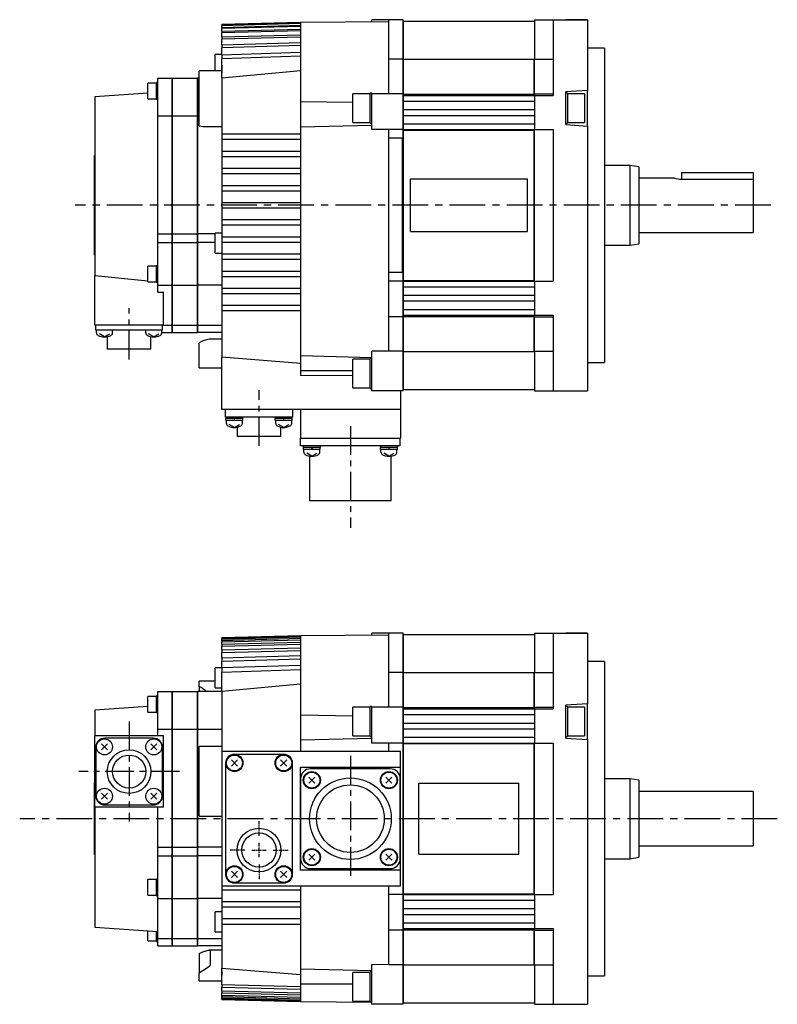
# Model space of a CAD drawing. Extents: x -394 to 595, y -280 to 271.
# Tile 2 of 4: x -199 to 67, y -280 to 65. Entities that reach past the tile are written whole.
import ezdxf

# ---------------------------------------------------------------- set-up
doc = ezdxf.new("R2010")
doc.units = 0
doc.linetypes.add('CENTER', pattern=[2, 1.25, -0.25, 0.25, -0.25])
doc.layers.add('CENTER', color=6, linetype='CENTER')
doc.layers.add('OUTLINE', color=7, linetype='CONTINUOUS')

# ---------------------------------------------------------------- blocks, each defined once
blk = doc.blocks.new('SW_CENTERMARK_0')
at = {"layer": 'CENTER'}
for p, q in [((2.5, 5), (2.5, 10.15)), ((-2.5, 0), (-7.65, 0)), ((0, 0), (5, 0)), ((2.5, -2.5), (2.5, 2.5)), ((7.5, 0), (12.65, 0)), ((2.5, -5), (2.5, -10.15))]:
    blk.add_line(p, q, dxfattribs=at)

msp = doc.modelspace()

# ---------------------------------------------------------------- linework, layer by layer
at = {"layer": 'CENTER', "ltscale": 10}
for p, q in [((64.23, 0), (-179.43, 0)), ((66.51, -214.77), (-198.83, -214.77))]:
    msp.add_line(p, q, dxfattribs=at)
at = {"layer": 'CENTER', "ltscale": 8}
for p, q in [((-160.5, -53.93), (-160.5, -36.06)), ((-115, -84.16), (-115, -64.76)), ((-83, -77.32), (-83, -112.93)), ((-160.5, -180.77), (-160.5, -215.77)), ((-83, -192.79), (-83, -234.95)), ((-142.85, -198.27), (-178.15, -198.27))]:
    msp.add_line(p, q, dxfattribs=at)
at = {"layer": 'OUTLINE'}
for p, q in [((-100.5, 64), (-128, 63.28)), ((-128, 63.26), (-100.5, 63.98)), ((-128, 63.08), (-100.5, 63.8)), ((-100.5, 63.62), (-128, 62.89)), ((-128, 63.28), (-128, 63.27)), ((-128, 63.08), (-128, 63.27)), ((-128, 63.08), (-128, 62.89)), ((-128, 62.32), (-100.5, 63.05)), ((-128, 62.32), (-128, 62.89)), ((-100.5, 62.67), (-128, 61.93)), ((-128, 62.32), (-128, 61.93)), ((-69.5, 64.3), (-100.5, 64)), ((-100.5, 64), (-100.5, 63.99)), ((-100.5, 63.99), (-100.5, 63.8)), ((-100.5, 63.8), (-100.5, 63.62)), ((-100.5, 63.62), (-100.5, 63.05)), ((-100.5, 63.05), (-100.5, 62.67)), ((-100.5, 62.67), (-100.5, 61.7)), ((-69.5, 65), (-75.5, 65)), ((-75.5, 64.24), (-75.5, 65)), ((-69.5, 51.12), (-69.5, 65)), ((-64.5, 65), (-69.5, 65)), ((-64.5, 51.12), (-64.5, 65)), ((-64.4, 63.3), (-64.5, 63.3)), ((-64.4, 51.15), (-64.4, 64.5)), ((-64.4, 64.5), (-18.5, 64.5)), ((-18.5, 65), (-18.5, 51.12)), ((-18.5, 65), (-12, 65)), ((-12, 65), (0, 65)), ((-12, 65), (-12, 42.25)), ((0, 65), (-7.5, 65)), ((0, 65), (0, 42.25)), ((-128, 60.95), (-128, 61.93)), ((-128, 60.95), (-100.5, 61.7)), ((-100.5, 61.11), (-128, 60.36)), ((-128, 60.95), (-128, 60.36)), ((-128, 58.95), (-128, 60.36)), ((-128, 58.95), (-100.5, 59.72)), ((-128, 58.95), (-128, 58.13)), ((-100.5, 58.92), (-128, 58.13)), ((-100.5, 61.7), (-100.5, 61.11)), ((-100.5, 61.11), (-100.5, 59.72)), ((-100.5, 59.72), (-100.5, 58.92)), ((-100.5, 58.92), (-100.5, 57.05)), ((-128, 56.24), (-128, 58.13)), ((-128, 56.24), (-100.5, 57.05)), ((-128, 56.24), (-128, 55.17)), ((-100.5, 55.99), (-128, 55.17)), ((-128, 52.72), (-128, 55.17)), ((-100.5, 57.05), (-100.5, 55.99)), ((-100.5, 55.99), (-100.5, 53.58)), ((-130.38, 49.26), (-130.38, 52.76)), ((-128, 52.76), (-130.38, 52.76)), ((-128, 52.72), (-100.5, 53.58)), ((-128, 52.72), (-128, 51.34)), ((-100.5, 52.22), (-128, 51.34)), ((-100.5, 53.58), (-100.5, 52.22)), ((-100.5, 52.22), (-100.5, 36.35)), ((6, 55), (0, 55)), ((6, 55), (6, -55)), ((-130.38, 47.06), (-130.38, 49.26)), ((-128, 44.67), (-128, 51.34)), ((-128, 49.02), (-128, 46.25)), ((-64.5, 51.12), (-69.5, 51.12)), ((-69.5, 39), (-69.5, 51.12)), ((-64.5, 39), (-64.5, 51.12)), ((-64.4, 38.97), (-64.4, 51.15)), ((-64.4, 51.15), (-18.6, 51.15)), ((-18.6, 38.97), (-18.6, 51.15)), ((-18.5, 49.85), (-18.6, 49.85)), ((-18.5, 39), (-18.5, 51.12)), ((-18.5, 51.12), (-12, 51.12)), ((-136, 46.7), (-136, 47.06)), ((-128, 47.06), (-136, 47.06)), ((-136, 31.04), (-136, 46.7)), ((-128, 44.67), (-100.5, 47.23)), ((-153.95, 40.07), (-153.95, 42.82)), ((-150.95, 42.82), (-153.95, 42.82)), ((-150.95, 40.07), (-150.95, 43.02)), ((-150.5, 43.02), (-150.95, 43.02)), ((-150.5, 31.3), (-150.5, 44.5)), ((-150.5, 44.5), (-145.5, 44.5)), ((-145.5, 44.5), (-145.5, 31.3)), ((-145.4, 44.5), (-145.4, 31.3)), ((-145.4, 44.5), (-136.6, 44.5)), ((-136.6, 31.3), (-136.6, 44.5)), ((-136.5, 44.5), (-136.5, 31.3)), ((-136, 44.5), (-136.5, 44.5)), ((-128, 44.67), (-128, 25)), ((-12, 42.25), (-12, 38.5)), ((0, 42.25), (0, 40.25)), ((-153.95, 39.26), (-172.5, 38)), ((-172.5, 38), (-172.5, -24.56)), ((-153.95, 37.32), (-153.95, 40.07)), ((-150.95, 37.12), (-150.95, 40.07)), ((-145.4, 40.5), (-145.5, 40.5)), ((-136.5, 40.5), (-136.6, 40.5)), ((-82.1, 29), (-82.1, 39)), ((-76.1, 39), (-82.1, 39)), ((-76.1, 28.75), (-76.1, 39.25)), ((-75.5, 39.25), (-76.1, 39.25)), ((-75.5, 39), (-75.5, 39.25)), ((-75.5, 26.5), (-75.5, 39)), ((-64.5, 39), (-75.5, 39)), ((-64.5, 26.5), (-64.5, 39)), ((-64.4, 38.5), (-64.4, 38.97)), ((-64.4, 38.97), (-18.6, 38.97)), ((-64.4, 36.5), (-64.4, 38.5)), ((-64.4, 38.5), (-18.5, 38.5)), ((-18.5, 39.01), (-18.6, 39.01)), ((-18.5, 39), (-12, 39)), ((-18.5, 39), (-18.5, 38.5)), ((-18.5, 38.5), (-18.5, 26.5)), ((-18.5, 38.5), (-12, 38.5)), ((0, 40.25), (-7.5, 39.75)), ((-7.5, 28.25), (-7.5, 39.75)), ((-7, 39.25), (-7.5, 39.25)), ((-7, 39.25), (-7, 28.75)), ((-1, 39), (-7, 39)), ((-1, 39), (-1, 29)), ((0, 27.75), (0, 40.25)), ((-153.95, 37.32), (-150.95, 37.32)), ((-150.95, 37.12), (-150.5, 37.12)), ((-100.5, 36.35), (-100.5, 27.43)), ((-100.5, 36.35), (-82.1, 36.07)), ((-64.4, 33.5), (-64.4, 36.5)), ((-64.4, 36.5), (-18.5, 36.5)), ((-150.5, -10), (-150.5, 31.3)), ((-150.5, 31.3), (-145.5, 31.3)), ((-145.5, 31.3), (-145.5, -10)), ((-145.4, 31.3), (-145.4, -10)), ((-145.4, 31.3), (-136.6, 31.3)), ((-136.6, -10), (-136.6, 31.3)), ((-136.5, 31.3), (-136.5, -10)), ((-136.5, 31.3), (-136, 31.3)), ((-136, 28.11), (-136, 31.04)), ((-64.4, 31.5), (-64.4, 33.5)), ((-64.4, 33.5), (-18.5, 33.5)), ((-64.4, 28.5), (-64.4, 31.5)), ((-64.4, 31.5), (-18.5, 31.5)), ((-136, 27.84), (-136, 28.11)), ((-134.23, 27.6), (-128, 27.6)), ((-100.5, 27.43), (-75.5, 28.11)), ((-82.1, 29), (-76.1, 29)), ((-76.1, 28.75), (-75.5, 28.75)), ((-64.4, 26.5), (-64.4, 28.5)), ((-64.4, 28.5), (-18.5, 28.5)), ((-7.5, 28.75), (-7, 28.75)), ((-7.5, 28.25), (0, 27.75)), ((-7, 29), (-1, 29)), ((0, 27.75), (0, -42.25)), ((-128, 25), (-128, 23)), ((-128, 25), (-100.5, 25)), ((-100.5, 27.43), (-100.5, 25)), ((-100.5, 25), (-100.5, 23)), ((-64.5, 26.5), (-75.5, 26.5)), ((-69.5, 23.5), (-69.5, 26.5)), ((-64.5, -26.5), (-64.5, 26.5)), ((-64.4, 26.3), (-64.4, 26.5)), ((-64.4, 26.5), (-18.5, 26.5)), ((-64.4, -26.3), (-64.4, 26.3)), ((-64.4, 26.3), (-18.6, 26.3)), ((-18.6, -26.3), (-18.6, 26.3)), ((-18.5, 26.26), (-18.6, 26.26)), ((-18.5, 26.3), (-18.5, 26.5)), ((-18.5, 26.5), (-12, 26.5)), ((-18.5, -26.3), (-18.5, 26.3)), ((-12, 26.5), (-12, -26.5)), ((-128, 23), (-128, 19)), ((-100.5, 23), (-128, 23)), ((-100.5, 23), (-100.5, 19)), ((-69.5, -23.5), (-69.5, 23.5)), ((-64.8, 23.5), (-69.5, 23.5)), ((-64.8, -23.5), (-64.8, 23.5)), ((-172.6, 17.5), (-172.5, 17.5)), ((-172.6, -17.5), (-172.6, 17.5)), ((-128, 19), (-128, 17)), ((-128, 19), (-100.5, 19)), ((-100.5, 19), (-100.5, 17)), ((-128, 17), (-128, 13)), ((-100.5, 17), (-128, 17)), ((-100.5, 17), (-100.5, 13)), ((15, 14), (6, 14)), ((15, -14), (15, 14)), ((18, 13.5), (15, 14)), ((-128, 13), (-128, 11)), ((-128, 13), (-100.5, 13)), ((-128, 11), (-128, 7)), ((-100.5, 11), (-128, 11)), ((-100.5, 13), (-100.5, 11)), ((-100.5, 11), (-100.5, 7)), ((18, 13.5), (18, -13.5)), ((33, 11.5), (58, 11.5)), ((33, 11.5), (33, 9.17)), ((58, 11.5), (58, 9.17)), ((-128, 7), (-128, 5)), ((-128, 7), (-100.5, 7)), ((-100.5, 7), (-100.5, 5)), ((-62, 9.22), (-21, 9.22)), ((-62, -9.22), (-62, 9.22)), ((-21, -9.22), (-21, 9.22)), ((30.53, 9.5), (18, 9.5)), ((33, 9.17), (58, 9.17)), ((58, 9.17), (58, -9.5)), ((-128, 5), (-128, 1)), ((-100.5, 5), (-128, 5)), ((-100.5, 5), (-100.5, 1)), ((-128, 1), (-128, -1)), ((-128, 1), (-100.5, 1)), ((-100.5, 1), (-100.5, -1)), ((-128, -1), (-128, -5)), ((-100.5, -1), (-128, -1)), ((-100.5, -1), (-100.5, -5)), ((-128, -5), (-128, -7)), ((-128, -5), (-100.5, -5)), ((-100.5, -5), (-100.5, -7)), ((-150.5, -13), (-150.5, -10)), ((-150.5, -10), (-145.5, -10)), ((-145.5, -10), (-145.5, -13)), ((-145.4, -10), (-145.4, -13)), ((-145.4, -10), (-136.6, -10)), ((-136.6, -13), (-136.6, -10)), ((-136.5, -10), (-136.5, -13)), ((-130.38, -10), (-136.5, -10)), ((-130.38, -16.7), (-130.38, -9.7)), ((-128, -9.7), (-130.38, -9.7)), ((-128, -7), (-128, -11)), ((-100.5, -7), (-128, -7)), ((-100.5, -7), (-100.5, -11)), ((-62, -9.22), (-21, -9.22)), ((18, -9.5), (58, -9.5)), ((-150.5, -13), (-145.5, -13)), ((-150.5, -28), (-150.5, -13)), ((-145.5, -13), (-145.5, -28)), ((-145.4, -13), (-145.4, -28)), ((-145.4, -13), (-136.6, -13)), ((-136.6, -28), (-136.6, -13)), ((-136.5, -13), (-136.5, -28)), ((-130.38, -13), (-136.5, -13)), ((-128, -11), (-128, -13)), ((-128, -11), (-100.5, -11)), ((-128, -13), (-128, -17)), ((-100.5, -13), (-128, -13)), ((-100.5, -11), (-100.5, -13)), ((-100.5, -13), (-100.5, -17)), ((15, -14), (18, -13.5)), ((-130.38, -16.7), (-128, -16.7)), ((-128, -17), (-128, -19)), ((-128, -17), (-100.5, -17)), ((-100.5, -17), (-100.5, -19)), ((6, -14), (15, -14)), ((-172.6, -17.5), (-172.5, -17.5)), ((-128, -19), (-128, -23)), ((-100.5, -19), (-128, -19)), ((-100.5, -19), (-100.5, -23)), ((-153.95, -26.83), (-153.95, -21.33)), ((-150.95, -21.33), (-153.95, -21.33)), ((-150.95, -27.03), (-150.95, -21.13)), ((-150.5, -21.13), (-150.95, -21.13)), ((-128, -23), (-128, -25)), ((-128, -23), (-100.5, -23)), ((-100.5, -23), (-100.5, -25)), ((-69.5, -26.5), (-69.5, -23.5)), ((-64.8, -23.5), (-69.5, -23.5)), ((-172.5, -42), (-172.5, -24.56)), ((-172.5, -24.56), (-153.95, -26.47)), ((-153.95, -26.83), (-150.95, -26.83)), ((-150.95, -27.03), (-150.5, -27.03)), ((-128, -25), (-128, -29)), ((-100.5, -25), (-128, -25)), ((-100.5, -25), (-100.5, -29)), ((-69.5, -39), (-69.5, -26.5)), ((-64.5, -26.5), (-69.5, -26.5)), ((-64.5, -39), (-64.5, -26.5)), ((-64.4, -26.5), (-64.4, -26.3)), ((-64.4, -26.3), (-18.6, -26.3)), ((-64.4, -28.5), (-64.4, -26.5)), ((-64.4, -26.5), (-18.5, -26.5)), ((-18.5, -26.26), (-18.6, -26.26)), ((-18.5, -26.5), (-18.5, -26.3)), ((-18.5, -26.5), (-12, -26.5)), ((-18.5, -26.5), (-18.5, -38.5)), ((-150.5, -30.38), (-150.5, -28)), ((-150.5, -28), (-145.5, -28)), ((-150.5, -30.38), (-148.5, -30.38)), ((-148.5, -42), (-148.5, -30.38)), ((-145.5, -28), (-145.5, -42)), ((-145.4, -28), (-145.4, -42)), ((-145.4, -28), (-136.6, -28)), ((-136.6, -42), (-136.6, -28)), ((-136.5, -28), (-136.5, -42)), ((-128, -28), (-136.5, -28)), ((-128, -29), (-128, -31)), ((-128, -29), (-100.5, -29)), ((-128, -31), (-128, -35)), ((-100.5, -31), (-128, -31)), ((-100.5, -29), (-100.5, -31)), ((-100.5, -31), (-100.5, -35)), ((-64.4, -31.5), (-64.4, -28.5)), ((-64.4, -28.5), (-18.5, -28.5)), ((-64.4, -33.5), (-64.4, -31.5)), ((-64.4, -31.5), (-18.5, -31.5)), ((-64.4, -36.5), (-64.4, -33.5)), ((-64.4, -33.5), (-18.5, -33.5)), ((-128, -35), (-128, -37)), ((-128, -35), (-100.5, -35)), ((-128, -37), (-128, -53.03)), ((-100.5, -37), (-128, -37)), ((-100.5, -35), (-100.5, -37)), ((-100.5, -37), (-100.5, -52.67)), ((-64.4, -38.5), (-64.4, -36.5)), ((-64.4, -36.5), (-18.5, -36.5)), ((-145.5, -40.5), (-145.4, -40.5)), ((-136.6, -40.5), (-136.5, -40.5)), ((-69.5, -51.12), (-69.5, -39)), ((-64.5, -39), (-69.5, -39)), ((-64.5, -51.12), (-64.5, -39)), ((-64.4, -38.97), (-64.4, -38.5)), ((-64.4, -38.5), (-18.5, -38.5)), ((-64.4, -51.15), (-64.4, -38.97)), ((-64.4, -38.97), (-18.6, -38.97)), ((-18.6, -51.15), (-18.6, -38.97)), ((-18.5, -39.01), (-18.6, -39.01)), ((-18.5, -38.5), (-18.5, -39)), ((-18.5, -38.5), (-12, -38.5)), ((-18.5, -51.12), (-18.5, -39)), ((-18.5, -39), (-12, -39)), ((-12, -38.5), (-12, -42.25)), ((-148.5, -42), (-172.5, -42)), ((-172.2, -43.7), (-172.2, -42)), ((-169, -43.7), (-172.2, -43.7)), ((-171.93, -44.67), (-171.93, -43.7)), ((-152, -43.7), (-169, -43.7)), ((-166.33, -44.67), (-166.33, -43.7)), ((-154.67, -44.67), (-154.67, -43.7)), ((-148.8, -43.7), (-152, -43.7)), ((-149.07, -44.67), (-149.07, -43.7)), ((-149.07, -44.5), (-145.5, -44.5)), ((-148.8, -43.7), (-148.8, -42)), ((-148.5, -42), (-145.5, -42)), ((-145.5, -42), (-145.5, -44.5)), ((-145.4, -42), (-145.4, -44.5)), ((-145.4, -42), (-136.6, -42)), ((-145.4, -44.5), (-136.6, -44.5)), ((-136.6, -44.5), (-136.6, -42)), ((-136.5, -42), (-136.5, -44.5)), ((-136.5, -42), (-128, -42)), ((-128, -44.5), (-136.5, -44.5)), ((-12, -42.25), (-12, -65)), ((0, -42.25), (0, -65)), ((-169.13, -46.1), (-170.93, -45.02)), ((-169.13, -46.1), (-167.33, -45.02)), ((-168.15, -46), (-168.15, -50.4)), ((-151.87, -46.1), (-153.67, -45.02)), ((-152.85, -50.4), (-152.85, -46)), ((-151.87, -46.1), (-150.07, -45.02)), ((-136, -48.7), (-136, -48.13)), ((-128, -46.85), (-132.45, -46.85)), ((-152.85, -50.4), (-168.15, -50.4)), ((-136, -51.66), (-136, -48.7)), ((-136, -56.92), (-136, -51.66)), ((-75.5, -57.3), (-75.5, -51.05)), ((-64.5, -51.12), (-69.5, -51.12)), ((-64.5, -65), (-64.5, -51.12)), ((-64.4, -64.5), (-64.4, -51.15)), ((-64.4, -51.15), (-18.6, -51.15)), ((-18.5, -49.85), (-18.6, -49.85)), ((-18.5, -51.12), (-18.5, -65)), ((-18.5, -51.12), (-12, -51.12)), ((-128, -71.5), (-128, -53.03)), ((-128, -53.03), (-100.5, -55.21)), ((-100.5, -52.56), (-100.5, -57.82)), ((-100.5, -52.56), (-75.5, -53.23)), ((-82.1, -63.9), (-82.1, -53.9)), ((-76.1, -53.9), (-82.1, -53.9)), ((-76.1, -64.15), (-76.1, -53.65)), ((-75.5, -53.65), (-76.1, -53.65)), ((0, -55), (6, -55)), ((-136, -56.92), (-136, -56.92)), ((-136, -56.92), (-128, -56.92)), ((-100.5, -57.82), (-82.1, -57.78)), ((-100.5, -57.82), (-100.5, -59.53)), ((-75.5, -60.5), (-75.5, -57.3)), ((-82.1, -59.72), (-100.5, -59.53)), ((-75.5, -65), (-75.5, -60.5)), ((-82.1, -63.9), (-76.1, -63.9)), ((-76.1, -64.15), (-75.5, -64.15)), ((-64.5, -65), (-75.5, -65)), ((-65.5, -65), (-65.5, -71.5)), ((-64.5, -63.3), (-64.4, -63.3)), ((-64.4, -64.5), (-18.5, -64.5)), ((-18.5, -65), (-12, -65)), ((-12, -65), (0, -65)), ((-7.5, -65), (0, -65)), ((-65.5, -71.5), (-128, -71.5)), ((-126.7, -74.2), (-126.7, -71.5)), ((-103.3, -71.5), (-103.3, -74.2)), ((-100.5, -71.5), (-100.5, -81.5)), ((-65.5, -71.5), (-65.5, -81.5)), ((-123.63, -74.2), (-126.7, -74.2)), ((-126.63, -74.2), (-126.63, -74.7)), ((-120.63, -74.7), (-126.63, -74.7)), ((-120.68, -75.4), (-126.58, -75.4)), ((-126.43, -76.37), (-126.43, -75.4)), ((-123.83, -74.7), (-123.43, -75.4)), ((-106.37, -74.2), (-123.63, -74.2)), ((-120.83, -76.37), (-120.83, -75.4)), ((-120.63, -74.7), (-120.63, -74.2)), ((-109.37, -74.2), (-109.37, -74.7)), ((-103.37, -74.7), (-109.37, -74.7)), ((-103.42, -75.4), (-109.32, -75.4)), ((-109.17, -76.37), (-109.17, -75.4)), ((-106.57, -74.7), (-106.17, -75.4)), ((-103.3, -74.2), (-106.37, -74.2)), ((-103.57, -76.37), (-103.57, -75.4)), ((-103.37, -74.7), (-103.37, -74.2)), ((-123.63, -77.8), (-125.43, -76.72)), ((-123.63, -77.8), (-121.83, -76.72)), ((-122.65, -77.7), (-122.65, -80.9)), ((-106.37, -77.8), (-108.17, -76.72)), ((-107.35, -80.9), (-107.35, -77.7)), ((-106.37, -77.8), (-104.57, -76.72)), ((-107.35, -80.9), (-122.65, -80.9)), ((-100.5, -81.5), (-65.5, -81.5)), ((-100.46, -84.25), (-100.46, -81.5)), ((-65.54, -84.25), (-65.54, -81.5)), ((-96.96, -84.25), (-100.46, -84.25)), ((-99.5, -84.25), (-99.5, -84.75)), ((-93.5, -84.75), (-99.5, -84.75)), ((-93.55, -85.45), (-99.45, -85.45)), ((-99.3, -86.42), (-99.3, -85.45)), ((-69.04, -84.25), (-96.96, -84.25)), ((-96.7, -84.75), (-96.29, -85.45)), ((-93.7, -86.42), (-93.7, -85.45)), ((-93.5, -84.75), (-93.5, -84.25)), ((-72.51, -84.25), (-72.51, -84.75)), ((-69.51, -84.75), (-72.51, -84.75)), ((-66.56, -85.45), (-72.46, -85.45)), ((-72.31, -86.42), (-72.31, -85.45)), ((-69.71, -84.75), (-69.3, -85.45)), ((-66.51, -84.75), (-69.51, -84.75)), ((-65.54, -84.25), (-69.04, -84.25)), ((-66.71, -86.42), (-66.71, -85.45)), ((-66.51, -84.75), (-66.51, -84.25)), ((-96.5, -87.85), (-98.3, -86.77)), ((-97.29, -87.79), (-97.29, -103.49)), ((-96.5, -87.85), (-94.7, -86.77)), ((-69.51, -87.85), (-71.31, -86.77)), ((-69.51, -87.85), (-67.71, -86.77)), ((-68.71, -103.49), (-68.71, -87.79)), ((-68.71, -103.49), (-97.29, -103.49)), ((-100.5, -150.77), (-128, -151.49)), ((-128, -151.49), (-100.5, -150.77)), ((-100.5, -150.96), (-128, -151.68)), ((-128, -151.87), (-100.5, -151.15)), ((-128, -151.49), (-128, -151.49)), ((-128, -151.68), (-128, -151.49)), ((-128, -151.68), (-128, -151.87)), ((-69.5, -150.47), (-100.5, -150.77)), ((-100.5, -150.77), (-100.5, -150.77)), ((-100.5, -150.77), (-100.5, -150.96)), ((-100.5, -150.96), (-100.5, -151.15)), ((-100.5, -151.15), (-100.5, -151.72)), ((-75.5, -150.52), (-75.5, -149.77)), ((-69.5, -149.77), (-75.5, -149.77)), ((-69.5, -163.64), (-69.5, -149.77)), ((-64.5, -149.77), (-69.5, -149.77)), ((-64.5, -163.64), (-64.5, -149.77)), ((-64.4, -151.47), (-64.5, -151.47)), ((-64.4, -163.62), (-64.4, -150.27)), ((-64.4, -150.27), (-18.5, -150.27)), ((-18.5, -149.77), (-18.5, -163.64)), ((-18.5, -149.77), (-12, -149.77)), ((-12, -149.77), (-12, -172.52)), ((-12, -149.77), (0, -149.77)), ((0, -149.77), (-7.5, -149.77)), ((0, -149.77), (0, -172.52)), ((-100.5, -151.72), (-128, -152.45)), ((-128, -152.45), (-128, -151.87)), ((-128, -152.83), (-100.5, -152.1)), ((-128, -152.45), (-128, -152.83)), ((-128, -153.81), (-128, -152.83)), ((-100.5, -153.06), (-128, -153.81)), ((-128, -154.4), (-100.5, -153.65)), ((-128, -153.81), (-128, -154.4)), ((-128, -155.81), (-128, -154.4)), ((-100.5, -155.04), (-128, -155.81)), ((-100.5, -151.72), (-100.5, -152.1)), ((-100.5, -152.1), (-100.5, -153.06)), ((-100.5, -153.06), (-100.5, -153.65)), ((-100.5, -153.65), (-100.5, -155.04)), ((-100.5, -155.04), (-100.5, -155.85)), ((-128, -155.81), (-128, -156.63)), ((-128, -156.63), (-100.5, -155.85)), ((-128, -158.52), (-128, -156.63)), ((-100.5, -157.71), (-128, -158.52)), ((-128, -158.52), (-128, -159.6)), ((-100.5, -155.85), (-100.5, -157.71)), ((-100.5, -157.71), (-100.5, -158.77)), ((-130.38, -167.25), (-130.38, -162)), ((-128, -162), (-130.38, -162)), ((-128, -159.6), (-100.5, -158.77)), ((-128, -162.05), (-128, -159.6)), ((-100.5, -161.18), (-128, -162)), ((-100.5, -158.77), (-100.5, -161.18)), ((-100.5, -161.18), (-100.5, -162.54)), ((6, -159.77), (0, -159.77)), ((6, -159.77), (6, -269.77)), ((-128, -162.05), (-128, -163.43)), ((-128, -163.43), (-100.5, -162.54)), ((-128, -170.1), (-128, -163.43)), ((-100.5, -162.54), (-100.5, -178.41)), ((-64.5, -163.64), (-69.5, -163.64)), ((-69.5, -175.77), (-69.5, -163.64)), ((-64.5, -175.77), (-64.5, -163.64)), ((-64.4, -175.8), (-64.4, -163.62)), ((-64.4, -163.62), (-18.6, -163.62)), ((-18.6, -175.8), (-18.6, -163.62)), ((-18.5, -164.92), (-18.6, -164.92)), ((-18.5, -175.77), (-18.5, -163.64)), ((-18.5, -163.64), (-12, -163.64)), ((-136, -167.85), (-136, -166.64)), ((-130.38, -166.64), (-136, -166.64)), ((-136, -168.49), (-136, -167.85)), ((-136, -168.49), (-136, -170.27)), ((-130.38, -169), (-130.38, -167.25)), ((-128, -170.1), (-100.5, -167.53)), ((-153.95, -174.69), (-153.95, -171.94)), ((-150.95, -171.94), (-153.95, -171.94)), ((-150.95, -174.69), (-150.95, -171.74)), ((-150.5, -171.74), (-150.95, -171.74)), ((-150.5, -183.46), (-150.5, -170.27)), ((-150.5, -170.27), (-145.5, -170.27)), ((-145.5, -170.27), (-145.5, -183.46)), ((-145.4, -170.27), (-145.4, -183.46)), ((-145.4, -170.27), (-136.6, -170.27)), ((-136.6, -183.46), (-136.6, -170.27)), ((-136.5, -170.27), (-136.5, -183.46)), ((-128, -170.27), (-136.5, -170.27)), ((-130.38, -169), (-128, -169)), ((-128, -170.1), (-128, -191.27)), ((-153.95, -175.5), (-172.5, -176.77)), ((-153.95, -177.44), (-153.95, -174.69)), ((-150.95, -177.64), (-150.95, -174.69)), ((-145.4, -174.27), (-145.5, -174.27)), ((-136.5, -174.27), (-136.6, -174.27)), ((-82.1, -185.77), (-82.1, -175.77)), ((-76.1, -175.77), (-82.1, -175.77)), ((-76.1, -186.02), (-76.1, -175.52)), ((-75.5, -175.52), (-76.1, -175.52)), ((-75.5, -175.77), (-75.5, -175.52)), ((-64.5, -175.77), (-75.5, -175.77)), ((-75.5, -188.27), (-75.5, -175.77)), ((-64.5, -188.27), (-64.5, -175.77)), ((-64.4, -176.27), (-64.4, -175.8)), ((-64.4, -175.8), (-18.6, -175.8)), ((-18.5, -175.75), (-18.6, -175.75)), ((-18.5, -175.77), (-18.5, -176.27)), ((-18.5, -175.77), (-12, -175.77)), ((-12, -172.52), (-12, -176.27)), ((0, -174.52), (-7.5, -175.02)), ((-7.5, -186.52), (-7.5, -175.02)), ((-7, -175.52), (-7.5, -175.52)), ((-7, -175.52), (-7, -186.02)), ((-1, -175.77), (-7, -175.77)), ((-1, -175.77), (-1, -185.77)), ((0, -172.52), (0, -174.52)), ((0, -187.02), (0, -174.52)), ((-172.5, -176.77), (-172.5, -185.77)), ((-153.95, -177.44), (-150.95, -177.44)), ((-150.95, -177.64), (-150.5, -177.64)), ((-100.5, -178.41), (-100.5, -187.33)), ((-100.5, -178.41), (-82.1, -178.7)), ((-64.4, -178.27), (-64.4, -176.27)), ((-64.4, -176.27), (-18.5, -176.27)), ((-64.4, -181.27), (-64.4, -178.27)), ((-64.4, -178.27), (-18.5, -178.27)), ((-18.5, -176.27), (-12, -176.27)), ((-18.5, -176.27), (-18.5, -188.27)), ((-64.4, -183.27), (-64.4, -181.27)), ((-64.4, -181.27), (-18.5, -181.27)), ((-172.5, -210.77), (-172.5, -185.77)), ((-148.5, -185.77), (-172.5, -185.77)), ((-150.5, -185.77), (-150.5, -183.46)), ((-150.5, -183.46), (-145.5, -183.46)), ((-148.5, -210.77), (-148.5, -185.77)), ((-145.5, -183.46), (-145.5, -224.76)), ((-145.4, -183.46), (-145.4, -224.76)), ((-145.4, -183.46), (-136.6, -183.46)), ((-136.6, -224.76), (-136.6, -183.46)), ((-136.5, -183.46), (-136.5, -224.76)), ((-136.5, -183.46), (-128, -183.46)), ((-82.1, -185.77), (-76.1, -185.77)), ((-76.1, -186.02), (-75.5, -186.02)), ((-64.4, -186.27), (-64.4, -183.27)), ((-64.4, -183.27), (-18.5, -183.27)), ((-7.5, -186.02), (-7, -186.02)), ((-7, -185.77), (-1, -185.77)), ((-168.07, -190.7), (-170.19, -188.57)), ((-168.07, -188.57), (-170.19, -190.7)), ((-152, -186.57), (-169, -186.57)), ((-150.81, -190.7), (-152.93, -188.57)), ((-150.81, -188.57), (-152.93, -190.7)), ((-136, -190.67), (-136, -189.52)), ((-128, -189.52), (-136, -189.52)), ((-75.5, -186.66), (-100.5, -187.33)), ((-100.5, -187.33), (-100.5, -191.27)), ((-64.5, -188.27), (-75.5, -188.27)), ((-69.5, -191.27), (-69.5, -188.27)), ((-64.5, -241.27), (-64.5, -188.27)), ((-64.4, -188.27), (-64.4, -186.27)), ((-64.4, -186.27), (-18.5, -186.27)), ((-64.4, -188.47), (-64.4, -188.27)), ((-64.4, -188.27), (-18.5, -188.27)), ((-64.4, -241.06), (-64.4, -188.47)), ((-64.4, -188.47), (-18.6, -188.47)), ((-18.6, -241.06), (-18.6, -188.47)), ((-18.5, -188.51), (-18.6, -188.51)), ((-18.5, -188.47), (-18.5, -188.27)), ((-18.5, -188.27), (-12, -188.27)), ((-18.5, -241.06), (-18.5, -188.47)), ((-12, -188.27), (-12, -241.27)), ((-7.5, -186.52), (0, -187.02)), ((0, -187.02), (0, -257.01)), ((-172.2, -189.77), (-172.2, -206.77)), ((-148.8, -206.77), (-148.8, -189.77)), ((-136, -211.79), (-136, -190.67)), ((-128, -191.27), (-128, -238.27)), ((-65.5, -191.27), (-128, -191.27)), ((-106.37, -192.27), (-123.63, -192.27)), ((-65.5, -196.77), (-65.5, -191.27)), ((-126.7, -195.34), (-126.7, -234.2)), ((-122.57, -196.33), (-124.69, -194.2)), ((-122.57, -194.2), (-124.69, -196.33)), ((-105.31, -196.33), (-107.43, -194.2)), ((-105.31, -194.2), (-107.43, -196.33)), ((-103.3, -234.2), (-103.3, -195.34)), ((-100.5, -196.77), (-65.5, -196.77)), ((-100.5, -232.77), (-100.5, -196.77)), ((-69.04, -197.31), (-96.96, -197.31)), ((-65.5, -232.77), (-65.5, -196.77)), ((-172.6, -227.27), (-172.6, -202.27)), ((-172.6, -202.27), (-172.5, -202.27)), ((-100.46, -200.81), (-100.46, -228.73)), ((-95.43, -202.33), (-97.56, -200.21)), ((-95.43, -200.21), (-97.56, -202.33)), ((-68.44, -202.33), (-70.57, -200.21)), ((-68.44, -200.21), (-70.57, -202.33)), ((-65.54, -228.73), (-65.54, -200.81)), ((-59, -202.34), (-24, -202.34)), ((-59, -227.19), (-59, -202.34)), ((-24, -227.19), (-24, -202.34)), ((15, -200.77), (6, -200.77)), ((15, -228.77), (15, -200.77)), ((18, -201.27), (15, -200.77)), ((18, -201.27), (18, -228.27)), ((-168.07, -207.96), (-170.19, -205.83)), ((-168.07, -205.83), (-170.19, -207.96)), ((-150.81, -207.96), (-152.93, -205.83)), ((-150.81, -205.83), (-152.93, -207.96)), ((58, -205.27), (18, -205.27)), ((58, -205.27), (58, -224.27)), ((-169, -209.97), (-152, -209.97)), ((-172.5, -210.77), (-172.5, -252.77)), ((-148.5, -210.77), (-172.5, -210.77)), ((-150.5, -224.76), (-150.5, -210.77)), ((-136, -213.89), (-136, -211.79)), ((-136, -213.89), (-128, -213.89)), ((-172.6, -227.27), (-172.5, -227.27)), ((-150.5, -227.77), (-150.5, -224.76)), ((-150.5, -224.76), (-145.5, -224.76)), ((-145.5, -224.76), (-145.5, -227.77)), ((-145.4, -224.76), (-145.4, -227.77)), ((-145.4, -224.76), (-136.6, -224.76)), ((-136.6, -227.77), (-136.6, -224.76)), ((-136.5, -224.76), (-136.5, -227.77)), ((-128, -224.76), (-136.5, -224.76)), ((-95.43, -229.32), (-97.56, -227.2)), ((-95.43, -227.2), (-97.56, -229.32)), ((-68.44, -229.32), (-70.57, -227.2)), ((-68.44, -227.2), (-70.57, -229.32)), ((-59, -227.19), (-24, -227.19)), ((18, -224.27), (58, -224.27)), ((-150.5, -242.77), (-150.5, -227.77)), ((-150.5, -227.77), (-145.5, -227.77)), ((-145.5, -227.77), (-145.5, -242.77)), ((-145.4, -227.77), (-145.4, -242.77)), ((-145.4, -227.77), (-136.6, -227.77)), ((-136.6, -242.77), (-136.6, -227.77)), ((-136.5, -227.77), (-136.5, -242.77)), ((-128, -227.77), (-136.5, -227.77)), ((6, -228.77), (15, -228.77)), ((15, -228.77), (18, -228.27)), ((-122.57, -235.33), (-124.69, -233.2)), ((-122.57, -233.2), (-124.69, -235.33)), ((-105.31, -235.33), (-107.43, -233.2)), ((-105.31, -233.2), (-107.43, -235.33)), ((-65.5, -232.77), (-100.5, -232.77)), ((-96.96, -232.23), (-69.04, -232.23)), ((-65.5, -238.27), (-65.5, -232.77)), ((-153.95, -241.59), (-153.95, -236.09)), ((-150.95, -236.09), (-153.95, -236.09)), ((-150.95, -241.79), (-150.95, -235.89)), ((-150.5, -235.89), (-150.95, -235.89)), ((-123.63, -237.27), (-106.37, -237.27)), ((-128, -238.27), (-128, -239.77)), ((-128, -238.27), (-65.5, -238.27)), ((-128, -239.77), (-128, -243.77)), ((-100.5, -239.77), (-128, -239.77)), ((-100.5, -238.27), (-100.5, -239.77)), ((-100.5, -239.77), (-100.5, -243.77)), ((-69.5, -241.27), (-69.5, -238.27)), ((-69.5, -253.77), (-69.5, -241.27)), ((-64.5, -241.27), (-69.5, -241.27)), ((-64.5, -253.77), (-64.5, -241.27)), ((-64.4, -241.27), (-64.4, -241.06)), ((-64.4, -241.06), (-18.6, -241.06)), ((-64.4, -243.27), (-64.4, -241.27)), ((-64.4, -241.27), (-18.5, -241.27)), ((-18.5, -241.02), (-18.6, -241.02)), ((-18.5, -241.27), (-18.5, -241.06)), ((-18.5, -241.27), (-12, -241.27)), ((-18.5, -241.27), (-18.5, -253.27)), ((-153.95, -241.59), (-150.95, -241.59)), ((-150.95, -241.79), (-150.5, -241.79)), ((-150.5, -256.77), (-150.5, -242.77)), ((-150.5, -242.77), (-145.5, -242.77)), ((-145.5, -242.77), (-145.5, -256.77)), ((-145.4, -242.77), (-145.4, -256.77)), ((-145.4, -242.77), (-136.6, -242.77)), ((-136.6, -256.77), (-136.6, -242.77)), ((-136.5, -242.77), (-136.5, -256.77)), ((-128, -242.77), (-136.5, -242.77)), ((-128, -243.77), (-128, -245.77)), ((-128, -243.77), (-100.5, -243.77)), ((-100.5, -243.77), (-100.5, -245.77)), ((-64.4, -246.27), (-64.4, -243.27)), ((-64.4, -243.27), (-18.5, -243.27)), ((-130.38, -254.33), (-130.38, -247.33)), ((-128, -247.33), (-130.38, -247.33)), ((-128, -245.77), (-128, -249.77)), ((-100.5, -245.77), (-128, -245.77)), ((-100.5, -245.77), (-100.5, -249.77)), ((-64.4, -248.27), (-64.4, -246.27)), ((-64.4, -246.27), (-18.5, -246.27)), ((-128, -249.77), (-128, -251.77)), ((-128, -249.77), (-100.5, -249.77)), ((-100.5, -249.77), (-100.5, -251.77)), ((-64.4, -251.27), (-64.4, -248.27)), ((-64.4, -248.27), (-18.5, -248.27)), ((-64.4, -253.27), (-64.4, -251.27)), ((-64.4, -251.27), (-18.5, -251.27)), ((-172.5, -252.77), (-150.5, -254.27)), ((-153.95, -257.59), (-153.95, -254.03)), ((-150.95, -257.79), (-150.95, -254.23)), ((-130.38, -254.33), (-128, -254.33)), ((-100.5, -251.77), (-128, -251.77)), ((-128, -251.79), (-128, -267.1)), ((-100.5, -251.77), (-100.5, -267.44)), ((-69.5, -265.89), (-69.5, -253.77)), ((-64.5, -253.77), (-69.5, -253.77)), ((-64.5, -265.89), (-64.5, -253.77)), ((-64.4, -253.73), (-64.4, -253.27)), ((-64.4, -253.27), (-18.5, -253.27)), ((-64.4, -265.91), (-64.4, -253.73)), ((-64.4, -253.73), (-18.6, -253.73)), ((-18.6, -265.91), (-18.6, -253.73)), ((-18.5, -253.78), (-18.6, -253.78)), ((-18.5, -253.27), (-18.5, -253.77)), ((-18.5, -253.27), (-12, -253.27)), ((-18.5, -265.89), (-18.5, -253.77)), ((-18.5, -253.77), (-12, -253.77)), ((-12, -253.27), (-12, -257.01)), ((-153.95, -257.59), (-150.95, -257.59)), ((-150.95, -257.79), (-150.5, -257.79)), ((-150.5, -259.27), (-150.5, -256.77)), ((-150.5, -256.77), (-145.5, -256.77)), ((-145.5, -255.27), (-145.4, -255.27)), ((-145.5, -256.77), (-145.5, -259.27)), ((-145.4, -256.77), (-145.4, -259.27)), ((-145.4, -256.77), (-136.6, -256.77)), ((-136.6, -255.27), (-136.5, -255.27)), ((-136.6, -259.27), (-136.6, -256.77)), ((-136.5, -256.77), (-136.5, -259.27)), ((-136.5, -256.77), (-128, -256.77)), ((-12, -257.01), (-12, -279.77)), ((0, -257.01), (0, -279.77)), ((-150.5, -259.27), (-145.5, -259.27)), ((-145.4, -259.27), (-136.6, -259.27)), ((-128, -259.27), (-136.5, -259.27)), ((-136, -262.01), (-136, -268.69)), ((-128, -260.81), (-132.54, -260.81)), ((-132, -265.97), (-132, -261.11)), ((-18.5, -264.61), (-18.6, -264.61)), ((-136, -269.38), (-136, -268.69)), ((-128, -272.9), (-128, -267.1)), ((-128, -267.1), (-100.5, -269.31)), ((-128, -268.01), (-128, -269.56)), ((-100.5, -267.33), (-100.5, -272.59)), ((-75.5, -268), (-100.5, -267.44)), ((-82.1, -278.67), (-82.1, -268.67)), ((-76.1, -268.67), (-82.1, -268.67)), ((-76.1, -278.92), (-76.1, -268.42)), ((-75.5, -268.42), (-76.1, -268.42)), ((-75.5, -272.06), (-75.5, -265.81)), ((-69.5, -265.89), (-75.5, -265.81)), ((-64.5, -265.89), (-69.5, -265.89)), ((-64.5, -279.77), (-64.5, -265.89)), ((-64.4, -279.27), (-64.4, -265.91)), ((-64.4, -265.91), (-18.6, -265.91)), ((-18.5, -265.89), (-18.5, -279.77)), ((-18.5, -265.89), (-12, -265.89)), ((-136, -271.56), (-136, -269.38)), ((-136, -271.56), (-128, -271.56)), ((-75.5, -275.27), (-75.5, -272.06)), ((0, -269.77), (6, -269.77)), ((-128, -272.9), (-128, -273.72)), ((-100.5, -273.68), (-128, -272.9)), ((-128, -275.13), (-128, -273.72)), ((-128, -273.72), (-100.5, -274.49)), ((-128, -275.13), (-128, -275.72)), ((-100.5, -275.88), (-128, -275.13)), ((-128, -276.7), (-128, -275.72)), ((-128, -275.72), (-100.5, -276.47)), ((-100.5, -272.59), (-82.1, -272.55)), ((-100.5, -272.59), (-100.5, -273.68)), ((-100.5, -273.68), (-100.5, -274.49)), ((-100.5, -274.49), (-100.5, -275.88)), ((-75.5, -279.77), (-75.5, -275.27)), ((-128, -276.7), (-128, -277.08)), ((-100.5, -277.43), (-128, -276.7)), ((-128, -277.66), (-128, -277.08)), ((-128, -277.08), (-100.5, -277.81)), ((-128, -277.66), (-128, -277.85)), ((-100.5, -278.38), (-128, -277.66)), ((-128, -278.04), (-128, -277.85)), ((-128, -277.85), (-100.5, -278.57)), ((-128, -278.04), (-128, -278.04)), ((-128, -278.04), (-100.5, -278.77)), ((-128, -278.04), (-100.5, -278.76)), ((-100.5, -275.88), (-100.5, -276.47)), ((-100.5, -276.47), (-100.5, -277.43)), ((-100.5, -277.43), (-100.5, -277.81)), ((-100.5, -277.81), (-100.5, -278.38)), ((-100.5, -278.38), (-100.5, -278.57)), ((-100.5, -278.57), (-100.5, -278.76)), ((-100.5, -278.76), (-100.5, -278.77)), ((-100.5, -278.77), (-75.5, -279.01)), ((-82.1, -278.67), (-76.1, -278.67)), ((-76.1, -278.92), (-75.5, -278.92)), ((-64.5, -278.07), (-64.4, -278.07)), ((-64.5, -279.77), (-75.5, -279.77)), ((-64.4, -279.27), (-18.5, -279.27)), ((-18.5, -279.77), (-12, -279.77)), ((-12, -279.77), (0, -279.77)), ((-7.5, -279.77), (0, -279.77))]:
    msp.add_line(p, q, dxfattribs=at)
at = {"layer": 'OUTLINE', "ltscale": 5}
for p, q in [((-126.58, -75.4), (-126.58, -74.7)), ((-120.68, -75.4), (-120.68, -74.7)), ((-109.32, -75.4), (-109.32, -74.7)), ((-103.42, -75.4), (-103.42, -74.7)), ((-99.45, -85.45), (-99.45, -84.75)), ((-93.55, -85.45), (-93.55, -84.75)), ((-72.46, -85.45), (-72.46, -84.75)), ((-66.56, -85.45), (-66.56, -84.75))]:
    msp.add_line(p, q, dxfattribs=at)
at = {"layer": 'OUTLINE', "flags": 128}
for points in [[(-136, 27.84), (-134.72, 27.62), (-134.23, 27.63)], [(-69.5, -51.12), (-72.52, -51.09), (-75.5, -51.05)], [(-136, -262.01), (-134.72, -261.42), (-133.5, -260.99), (-132.81, -260.84), (-132.26, -260.84), (-132.05, -260.96), (-132, -261.11)]]:
    msp.add_lwpolyline(points, dxfattribs=at)
at = {"layer": 'OUTLINE'}
for centre, radius in [((-169.13, -189.64), 2.8), ((-151.87, -189.64), 2.8), ((-160.5, -198.27), 7.65), ((-160.5, -198.27), 5.8), ((-123.63, -195.27), 3), ((-123.63, -195.27), 2.95), ((-123.63, -195.27), 2.8), ((-106.37, -195.27), 3), ((-106.37, -195.27), 2.95), ((-106.37, -195.27), 2.8), ((-96.5, -201.27), 3), ((-96.5, -201.27), 2.95), ((-96.5, -201.27), 2.8), ((-69.51, -201.27), 3), ((-69.51, -201.27), 2.95), ((-69.51, -201.27), 2.8), ((-83, -214.77), 14.29), ((-83, -214.77), 11.84), ((-169.13, -206.9), 2.8), ((-151.87, -206.9), 2.8), ((-115, -225.77), 7.65), ((-115, -225.77), 6), ((-96.5, -228.26), 3), ((-96.5, -228.26), 2.95), ((-96.5, -228.26), 2.8), ((-69.51, -228.26), 3), ((-69.51, -228.26), 2.95), ((-69.51, -228.26), 2.8), ((-123.63, -234.27), 3), ((-123.63, -234.27), 2.95), ((-123.63, -234.27), 2.8), ((-106.37, -234.27), 3), ((-106.37, -234.27), 2.95), ((-106.37, -234.27), 2.8)]:
    msp.add_circle(centre, radius, dxfattribs=at)
for centre, radius, start, end in [((33.01, 18.49), 9.32, 254.596, 269.9677), ((-170.93, -44.67), 1, 180, 243.2563), ((-167.33, -44.67), 1, 296.7437, 0), ((-153.67, -44.67), 1, 180, 243.2563), ((-150.07, -44.67), 1, 296.7437, 0), ((-169.13, -41.1), 5, 243.2563, 296.7437), ((-151.87, -41.1), 5, 243.2563, 296.7437), ((-130.07, -58.83), 12.23, 101.1887, 118.9694), ((-125.43, -76.37), 1, 180, 243.2563), ((-123.63, -72.8), 5, 243.2563, 296.7437), ((-121.83, -76.37), 1, 296.7437, 0), ((-108.17, -76.37), 1, 180, 243.2563), ((-106.37, -72.8), 5, 243.2563, 296.7437), ((-104.57, -76.37), 1, 296.7437, 0), ((-98.3, -86.42), 1, 180, 243.2563), ((-96.5, -82.85), 5, 243.2563, 296.7437), ((-94.7, -86.42), 1, 296.7437, 0), ((-71.31, -86.42), 1, 180, 243.2563), ((-69.51, -82.85), 5, 243.2563, 296.7437), ((-67.71, -86.42), 1, 296.7437, 0), ((-140.52, -178.01), 10.53, 47.7323, 64.5703), ((-169, -189.77), 3.2, 90, 180), ((-152, -189.77), 3.2, 0, 90), ((-123.63, -195.34), 3.07, 90, 180), ((-106.37, -195.34), 3.07, 0, 90), ((-96.96, -200.81), 3.5, 90, 180), ((-69.04, -200.81), 3.5, 0, 90), ((-169, -206.77), 3.2, 180, 270), ((-152, -206.77), 3.2, 270, 0), ((-96.96, -228.73), 3.5, 180, 270), ((-69.04, -228.73), 3.5, 270, 0), ((-123.63, -234.2), 3.07, 180, 270), ((-106.37, -234.2), 3.07, 270, 0), ((-149.68, -243.8), 28.4, 298.7913, 308.497)]:
    msp.add_arc(centre, radius, start, end, dxfattribs=at)

# ---------------------------------------------------------------- block references
at = {"layer": 'CENTER', "ltscale": 8}
msp.add_blockref('SW_CENTERMARK_0', (-117.5, -225.77), dxfattribs=at)

doc.saveas('drawing.dxf')
